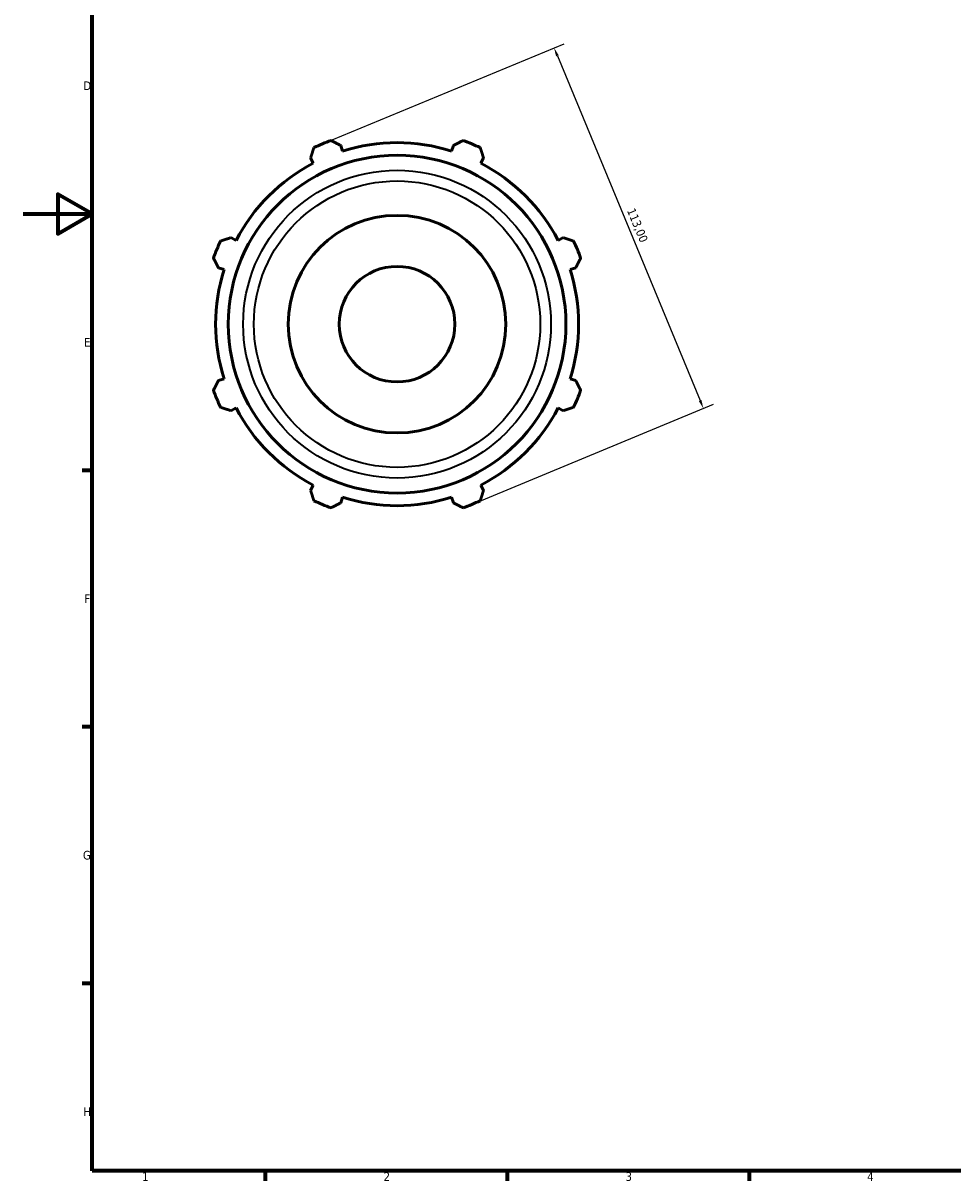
# Model space of a CAD drawing. Header units: millimetres. Extents: x 0 to 931, y 0 to 657.
# Tile 1 of 5: x 0 to 269, y 17 to 352. Entities that reach past the tile are written whole.
import ezdxf

# ---------------------------------------------------------------- set-up
doc = ezdxf.new("R2010")
doc.units = ezdxf.units.MM
for name, color, linetype, lineweight in [('Border (ISO)', 7, 'Continuous', 70), ('Dimension (ISO)', 7, 'Continuous', 25), ('Visible (ISO)', 7, 'Continuous', 50), ('Visible Narrow (ISO)', 7, 'Continuous', 35)]:
    doc.layers.add(name, color=color, linetype=linetype, lineweight=lineweight)
doc.styles.add('Note Text (ISO)', font='tahoma.ttf')
doc.dimstyles.new('Default (ISO)', dxfattribs={"dimtxt": 2.5, "dimasz": 2.5, "dimexe": 3.175, "dimexo": 0, "dimgap": 0.762, "dimtad": 1, "dimrnd": 1e-08, "dimzin": 0, "dimtxsty": 'Note Text (ISO)', "dimcen": 0.09, "dimdle": 10, "dimclrd": 256, "dimclre": 256, "dimclrt": 256, "dimazin": 0, "dimtfac": 1.40208, "dimtmove": 0, "dimatfit": 3, "dimfxl": 1, "dimtolj": 1, "dimtzin": 0, "dimlwd": -1, "dimlwe": -1, "dimarcsym": 0})

# ---------------------------------------------------------------- blocks, each defined once
blk = doc.blocks.new('Borders Default Border')
at = {"layer": 'Border (ISO)'}
for p, q in [((20, 222.75), (17.1, 222.75)), ((20, 148.5), (17.1, 148.5)), ((20, 74.25), (17.1, 74.25)), ((70.08, 20), (70.08, 17.1)), ((140.17, 20), (140.17, 17.1)), ((210.25, 20), (210.25, 17.1))]:
    blk.add_line(p, q, dxfattribs=at)
at = {"layer": 'Border (ISO)', "flags": 128}
for points in [[(20, 20), (20, 574), (821, 574), (821, 20), (20, 20)], [(0, 297), (20, 297), (10, 302.77), (10, 291.23), (20, 297)]]:
    blk.add_lwpolyline(points, dxfattribs=at)
at = {"layer": 'Border (ISO)', "color": 232, "true_color": 0xca0064, "char_height": 2.5, "attachment_point": 7, "style": 'Note Text (ISO)'}
for s, insert in [('D', (17.43, 332.88)), ('E', (17.64, 258.63)), ('F', (17.7, 184.38)), ('G', (17.31, 110.08)), ('H', (17.44, 35.88)), ('1', (34.48, 17.1)), ('2', (104.37, 17.1)), ('3', (174.43, 17.05)), ('4', (244.42, 17.1))]:
    blk.add_mtext(s, dxfattribs=dict(at, insert=insert))
blk = doc.blocks.new('*D11')
at = {"layer": 'Defpoints', "color": 0, "transparency": 16777216}
for p in [(86.66, 317.31), (196.99, 240.7), (129.9, 212.91)]:
    blk.add_point(p, dxfattribs=at)
at = {"layer": 'Dimension (ISO)', "transparency": 16777216}
for p, q in [((86.66, 317.31), (156.68, 346.31)), ((154.7, 342.78), (196.03, 243.01)), ((129.9, 212.91), (199.92, 241.91))]:
    blk.add_line(p, q, dxfattribs=at)
for points in [[(155.09, 342.94), (154.32, 342.62), (153.75, 345.09)], [(196.42, 243.16), (195.65, 242.85), (196.99, 240.7)]]:
    blk.add_solid(points, dxfattribs=at)
at = {"layer": 'Dimension (ISO)', "color": 232, "true_color": 0xca0064, "transparency": 16777216, "insert": (177.11, 298.98), "char_height": 2.5, "attachment_point": 1, "rotation": 292.5, "style": 'Note Text (ISO)'}
blk.add_mtext('\\A1;113,00', dxfattribs=at)

msp = doc.modelspace()

# ---------------------------------------------------------------- linework, layer by layer
at = {"layer": 'Visible (ISO)'}
for p, q in [((92.481, 315.22), (91.971, 316.836)), ((124.592, 316.836), (124.082, 315.22)), ((83.236, 313.218), (84.019, 311.715)), ((132.544, 311.715), (133.327, 313.218)), ((61.673, 289.369), (60.17, 290.152)), ((156.393, 290.152), (154.889, 289.369)), ((56.552, 281.417), (58.168, 280.907)), ((158.394, 280.907), (160.011, 281.417)), ((58.168, 249.306), (56.552, 248.796)), ((160.011, 248.796), (158.394, 249.306)), ((60.17, 240.061), (61.673, 240.844)), ((154.889, 240.844), (156.393, 240.061)), ((84.019, 218.499), (83.236, 216.995)), ((133.327, 216.995), (132.544, 218.499)), ((91.971, 213.377), (92.481, 214.993)), ((124.082, 214.993), (124.592, 213.377))]:
    msp.add_line(p, q, dxfattribs=at)
for radius in [48.886, 31.5, 16.731]:
    msp.add_circle((108.281, 265.107), radius, dxfattribs=at)
for radius, start, end in [(56.5, 109.79198, 115.20802), (52.545, 72.5, 107.5), (56.5, 64.79198, 70.20802), (52.545, 117.5, 152.5), (52.545, 27.5, 62.5), (56.5, 154.79198, 160.20802), (56.5, 19.79198, 25.20802), (52.545, 162.5, 197.5), (52.545, 342.5, 17.5), (56.5, 199.79198, 205.20802), (56.5, 334.79198, 340.20802), (52.545, 207.5, 242.5), (52.545, 297.5, 332.5), (52.545, 252.5, 287.5), (56.5, 244.79198, 250.20802), (56.5, 289.79198, 295.20802)]:
    msp.add_arc((108.281, 265.107), radius, start, end, dxfattribs=at)
for points, weights in [([(83.236, 313.218), (83.717, 314.691), (84.218, 316.226)], [1.00226304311, 1.00153975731, 1]), ([(89.15, 318.269), (90.589, 317.538), (91.971, 316.836)], [1, 1.00153975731, 1.00226304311]), ([(124.592, 316.836), (125.973, 317.538), (127.413, 318.269)], [1.00226304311, 1.00153975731, 1]), ([(132.345, 316.226), (132.846, 314.691), (133.327, 313.218)], [1, 1.00153975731, 1.00226304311]), ([(57.162, 289.17), (58.697, 289.671), (60.17, 290.152)], [1, 1.00153975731, 1.00226304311]), ([(156.393, 290.152), (157.866, 289.671), (159.401, 289.17)], [1.00226304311, 1.00153975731, 1]), ([(56.552, 281.417), (55.85, 282.799), (55.119, 284.238)], [1.00226304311, 1.00153975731, 1]), ([(161.444, 284.238), (160.713, 282.799), (160.011, 281.417)], [1, 1.00153975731, 1.00226304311]), ([(55.119, 245.975), (55.85, 247.415), (56.552, 248.796)], [1, 1.00153975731, 1.00226304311]), ([(160.011, 248.796), (160.713, 247.415), (161.444, 245.975)], [1.00226304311, 1.00153975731, 1]), ([(60.17, 240.061), (58.697, 240.542), (57.162, 241.043)], [1.00226304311, 1.00153975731, 1]), ([(159.401, 241.043), (157.866, 240.542), (156.393, 240.061)], [1, 1.00153975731, 1.00226304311]), ([(84.218, 213.987), (83.717, 215.522), (83.236, 216.995)], [1, 1.00153975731, 1.00226304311]), ([(133.327, 216.995), (132.846, 215.522), (132.345, 213.987)], [1.00226304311, 1.00153975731, 1]), ([(91.971, 213.377), (90.589, 212.675), (89.15, 211.944)], [1.00226304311, 1.00153975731, 1]), ([(127.413, 211.944), (125.973, 212.675), (124.592, 213.377)], [1, 1.00153975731, 1.00226304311])]:
    msp.add_rational_spline(points, weights, degree=2, dxfattribs=at)
at = {"layer": 'Visible Narrow (ISO)'}
for radius in [44.559, 41.457]:
    msp.add_circle((108.281, 265.107), radius, dxfattribs=at)

# ---------------------------------------------------------------- block references
msp.add_blockref('Borders Default Border', (0, 0))

# ---------------------------------------------------------------- dimensions: what is measured, and where the dimension line sits
at = {"layer": 'Dimension (ISO)'}
dim = msp.add_linear_dim(base=(196.99, 240.696), p1=(86.66, 317.306), p2=(129.903, 212.907), angle=112.5, dimstyle='Default (ISO)', override={"dimdec": 2, "dimtp": 0, "dimtm": 0, "dimtdec": 2, "dimtofl": 0, "dimatfit": 1}, dxfattribs=at)
dim.commit()
dim.dimension.update_dxf_attribs({"geometry": '*D11', "text_midpoint": (175.368, 292.895), "dimtype": 160})

doc.saveas('drawing.dxf')
